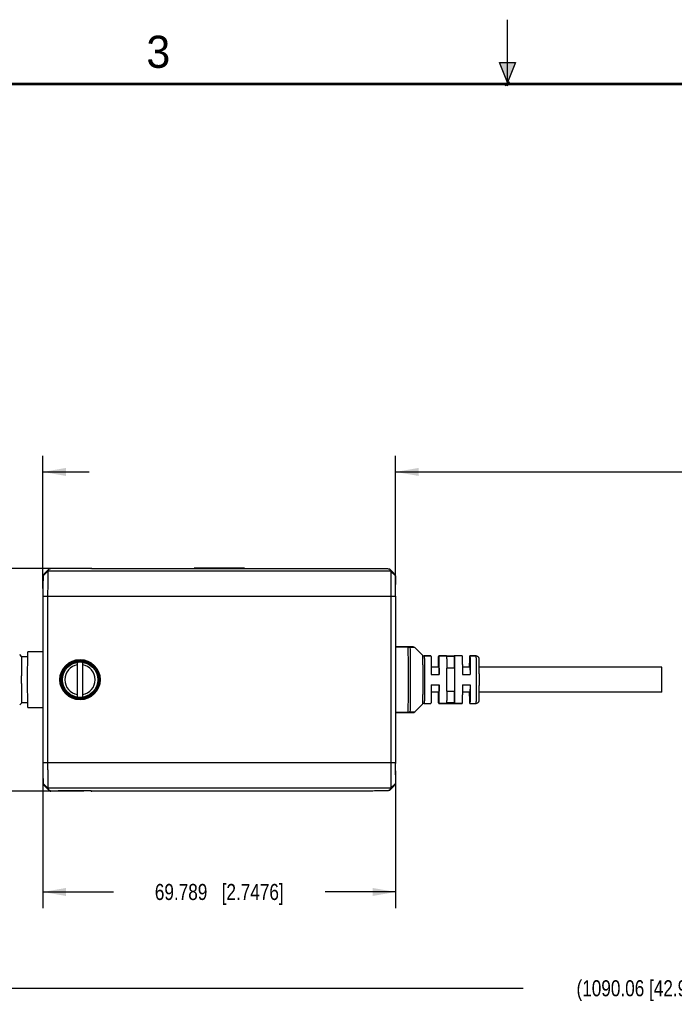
# Model space of a CAD drawing. Header units: inches. Extents: x 0 to 22, y 0 to 17.
# Tile 16 of 46: x 7.2 to 12.3, y 9.3 to 17. Entities that reach past the tile are written whole.
import ezdxf

# ---------------------------------------------------------------- set-up
doc = ezdxf.new("R2010")
doc.units = ezdxf.units.IN
doc.header["$LTSCALE"] = 1.21
doc.header["$MEASUREMENT"] = 0
doc.layers.get('0').update_dxf_attribs({"linetype": 'CONTINUOUS'})
for name, color, linetype in [('02___PRT_ALL_AXES', 7, 'CONTINUOUS'), ('_EDIT_-_ARTWORK_', 7, 'CONTINUOUS'), ('DIMENSIONS', 7, 'CONTINUOUS')]:
    doc.layers.add(name, color=color, linetype=linetype)
doc.styles.get("Standard").update_dxf_attribs({"font": 'txt', "width": 0.8})
doc.styles.add('TEXTSTYLE_2', font='txt')
doc.dimstyles.new('DIMSTYLE_1', dxfattribs={"dimtxt": 0.125, "dimasz": 0.18, "dimexe": 0.125, "dimexo": 0.0625, "dimgap": 0.0625, "dimtad": 0, "dimtih": 1, "dimtoh": 1, "dimdec": 3, "dimdsep": 46, "dimtxsty": 'STANDARD', "dimblk": '_FILLED', "dimblk1": '_FILLED', "dimblk2": '_FILLED', "dimcen": 0.09, "dimazin": 2, "dimtp": 0.001, "dimtm": 0.001, "dimtfac": 1, "dimtdec": 3, "dimtofl": 0, "dimtmove": 0, "dimatfit": 3, "dimldrblk": '_FILLED', "dimfxl": 1, "dimtolj": 1, "dimarcsym": 0})
doc.dimstyles.new('DIMSTYLE_2', dxfattribs={"dimtxt": 0.125, "dimasz": 0.18, "dimexe": 0.125, "dimexo": 0.0625, "dimgap": 0.0625, "dimtad": 0, "dimtih": 1, "dimtoh": 1, "dimdsep": 46, "dimtxsty": 'STANDARD', "dimblk": '_FILLED', "dimblk1": '_FILLED', "dimblk2": '_FILLED', "dimcen": 0.09, "dimazin": 2, "dimtfac": 1, "dimtofl": 0, "dimtmove": 0, "dimatfit": 3, "dimldrblk": '_FILLED', "dimfxl": 1, "dimtolj": 1, "dimarcsym": 0})

# ---------------------------------------------------------------- blocks, each defined once
blk = doc.blocks.new('_FILLED')
at = {"color": 0, "linetype": 'BYBLOCK'}
blk.add_solid([(0, 0), (-1, 0.174), (-1, -0.174)], dxfattribs=at)
blk = doc.blocks.new('*D0')
at = {"layer": 'DIMENSIONS', "color": 2, "linetype": 'CONTINUOUS'}
for p, q in [((10.1291, 12.57), (10.1291, 13.6024)), ((17.5852, 11.6871), (17.5852, 13.6024)), ((10.1291, 13.4774), (12.7071, 13.4774)), ((17.5852, 13.4774), (14.6321, 13.4774))]:
    blk.add_line(p, q, dxfattribs=at)
at = {"layer": 'DIMENSIONS', "color": 2, "linetype": 'CONTINUOUS', "xscale": 0.18, "yscale": 0.18, "zscale": 0.18, "rotation": 180}
blk.add_blockref('_FILLED', (10.1291, 13.4774), dxfattribs=at)
at = {"layer": 'DIMENSIONS', "color": 2, "linetype": 'CONTINUOUS', "xscale": 0.18, "yscale": 0.18, "zscale": 0.18}
blk.add_blockref('_FILLED', (17.5852, 13.4774), dxfattribs=at)
at = {"layer": 'DIMENSIONS', "color": 2, "linetype": 'CONTINUOUS', "insert": (13.6696, 13.5399), "char_height": 0.125, "width": 1.8, "attachment_point": 2, "line_spacing_factor": 0.9}
blk.add_mtext('(1000.00 [39.370])', dxfattribs=at)
blk = doc.blocks.new('*D1')
at = {"layer": 'DIMENSIONS', "color": 2, "linetype": 'CONTINUOUS'}
for p, q in [((7.6992, 12.7264), (4.9568, 12.7264)), ((5.0818, 12.7264), (5.0818, 11.9842)), ((5.0818, 10.9921), (5.0818, 11.7342)), ((7.6992, 10.9921), (4.9568, 10.9921))]:
    blk.add_line(p, q, dxfattribs=at)
at = {"layer": 'DIMENSIONS', "color": 2, "linetype": 'CONTINUOUS', "xscale": 0.18, "yscale": 0.18, "zscale": 0.18}
for p, rotation in [((5.0818, 12.7264), 90), ((5.0818, 10.9921), 270)]:
    blk.add_blockref('_FILLED', p, dxfattribs=dict(at, rotation=rotation))
at = {"layer": 'DIMENSIONS', "color": 2, "linetype": 'CONTINUOUS', "insert": (5.0818, 11.9217), "char_height": 0.125, "width": 1.325, "attachment_point": 2, "line_spacing_factor": 0.9}
blk.add_mtext('44.05{\\ftxt.shx;\\W1.000000;\\H0.125000; }[1.734]', dxfattribs=at)
blk = doc.blocks.new('*D2')
at = {"layer": 'DIMENSIONS', "color": 2, "linetype": 'CONTINUOUS'}
for p, q in [((7.3815, 11.1485), (7.3815, 10.0807)), ((10.1291, 11.1485), (10.1291, 10.0807)), ((7.3815, 10.2057), (7.9303, 10.2057)), ((10.1291, 10.2057), (9.5803, 10.2057))]:
    blk.add_line(p, q, dxfattribs=at)
at = {"layer": 'DIMENSIONS', "color": 2, "linetype": 'CONTINUOUS', "xscale": 0.18, "yscale": 0.18, "zscale": 0.18, "rotation": 180}
blk.add_blockref('_FILLED', (7.3815, 10.2057), dxfattribs=at)
at = {"layer": 'DIMENSIONS', "color": 2, "linetype": 'CONTINUOUS', "xscale": 0.18, "yscale": 0.18, "zscale": 0.18}
blk.add_blockref('_FILLED', (10.1291, 10.2057), dxfattribs=at)
at = {"layer": 'DIMENSIONS', "color": 2, "linetype": 'CONTINUOUS', "insert": (8.7553, 10.2682), "char_height": 0.125, "width": 1.525, "attachment_point": 2, "line_spacing_factor": 0.9}
blk.add_mtext('69.789{\\ftxt.shx;\\W1.000000;\\H0.125000; }[2.7476]', dxfattribs=at)
blk = doc.blocks.new('*D3')
at = {"layer": 'DIMENSIONS', "color": 2, "linetype": 'CONTINUOUS'}
for p, q in [((6.584, 11.9217), (6.584, 13.6024)), ((7.3815, 12.57), (7.3815, 13.6024)), ((6.584, 13.4774), (6.2073, 13.4774)), ((7.3815, 13.4774), (7.7415, 13.4774))]:
    blk.add_line(p, q, dxfattribs=at)
at = {"layer": 'DIMENSIONS', "color": 2, "linetype": 'CONTINUOUS', "xscale": 0.18, "yscale": 0.18, "zscale": 0.18}
blk.add_blockref('_FILLED', (6.584, 13.4774), dxfattribs=at)
at = {"layer": 'DIMENSIONS', "color": 2, "linetype": 'CONTINUOUS', "xscale": 0.18, "yscale": 0.18, "zscale": 0.18, "rotation": 180}
blk.add_blockref('_FILLED', (7.3815, 13.4774), dxfattribs=at)
at = {"layer": 'DIMENSIONS', "color": 2, "linetype": 'CONTINUOUS', "insert": (6.1448, 13.5399), "char_height": 0.125, "width": 1.225, "attachment_point": 3, "line_spacing_factor": 0.9}
blk.add_mtext('20.26{\\ftxt.shx;\\W1.000000;\\H0.125000; }[.798]', dxfattribs=at)
blk = doc.blocks.new('*D4')
at = {"layer": 'DIMENSIONS', "color": 2, "linetype": 'CONTINUOUS'}
for p, q in [((6.584, 11.7967), (6.584, 9.3307)), ((17.5852, 11.5621), (17.5852, 9.3307)), ((6.584, 9.4557), (11.1221, 9.4557)), ((17.5852, 9.4557), (13.0471, 9.4557))]:
    blk.add_line(p, q, dxfattribs=at)
at = {"layer": 'DIMENSIONS', "color": 2, "linetype": 'CONTINUOUS', "xscale": 0.18, "yscale": 0.18, "zscale": 0.18, "rotation": 180}
blk.add_blockref('_FILLED', (6.584, 9.4557), dxfattribs=at)
at = {"layer": 'DIMENSIONS', "color": 2, "linetype": 'CONTINUOUS', "xscale": 0.18, "yscale": 0.18, "zscale": 0.18}
blk.add_blockref('_FILLED', (17.5852, 9.4557), dxfattribs=at)
at = {"layer": 'DIMENSIONS', "color": 2, "linetype": 'CONTINUOUS', "insert": (12.0846, 9.5182), "char_height": 0.125, "width": 1.8, "attachment_point": 2, "line_spacing_factor": 0.9}
blk.add_mtext('(1090.06 [42.916])', dxfattribs=at)

msp = doc.modelspace()

# ---------------------------------------------------------------- hatches: boundary and pattern name
at = {"linetype": 'CONTINUOUS'}
msp.add_hatch(color=2, dxfattribs=at).paths.add_polyline_path([(11, 16.51), (10.9375, 16.6663), (11.0625, 16.6663)])

# ---------------------------------------------------------------- linework, layer by layer
at = {"color": 2, "linetype": 'CONTINUOUS'}
for p, q in [((11, 16.485), (11, 17)), ((11, 16.51), (10.9375, 16.6663)), ((10.9375, 16.6663), (11.0625, 16.6663)), ((11.0625, 16.6663), (11, 16.51)), ((11.015, 16.515), (10.985, 16.485)), ((10.985, 16.485), (11, 16.515)), ((11, 16.485), (11.015, 16.515))]:
    msp.add_line(p, q, dxfattribs=at)
at = {"color": 7, "linetype": 'CONTINUOUS'}
for p, q in [((7.4205, 12.7043), (7.3836, 12.6674)), ((7.3926, 12.6854), (7.3836, 12.6674)), ((7.4295, 12.7223), (7.3926, 12.6854)), ((7.4295, 12.7222), (7.3926, 12.6854)), ((7.3926, 12.6854), (7.3926, 12.6854)), ((7.4295, 12.7223), (7.4205, 12.7043)), ((10.0902, 12.7043), (7.4205, 12.7043)), ((7.4296, 12.7223), (7.4295, 12.7223)), ((7.7535, 12.7258), (7.5007, 12.7258)), ((7.7574, 12.7259), (7.7577, 12.7262)), ((7.7617, 12.7264), (9.9213, 12.7264)), ((10.0811, 12.7223), (10.0812, 12.7222)), ((10.0914, 12.7121), (10.0812, 12.7223)), ((10.0812, 12.7222), (10.0902, 12.7043)), ((10.1181, 12.6853), (10.0812, 12.7222)), ((10.1271, 12.6674), (10.0902, 12.7043)), ((10.0947, 12.7088), (10.0914, 12.7121)), ((10.1181, 12.6854), (10.0947, 12.7088)), ((10.1181, 12.6854), (10.1181, 12.6853)), ((10.1181, 12.6853), (10.1271, 12.6674)), ((7.3819, 12.6058), (7.3819, 12.5997)), ((10.1288, 12.6058), (10.1288, 12.5996)), ((7.3815, 12.511), (7.3815, 12.5075)), ((7.3815, 12.5075), (7.3815, 11.211)), ((10.1291, 12.5075), (7.3815, 12.5075)), ((7.4185, 12.5075), (7.4185, 11.211)), ((10.0922, 12.5075), (10.0922, 11.211)), ((10.1291, 12.511), (10.1291, 12.5075)), ((10.1291, 12.5075), (10.1291, 11.211)), ((7.2183, 12.0384), (7.2006, 12.0561)), ((7.3815, 12.0758), (7.2643, 12.0758)), ((10.2645, 12.1151), (10.1291, 12.1151)), ((10.2271, 12.1123), (10.1291, 12.1123)), ((10.2271, 12.1123), (10.2269, 12.1151)), ((10.2782, 12.1094), (10.241, 12.1074)), ((10.2784, 12.1094), (10.2782, 12.1094)), ((10.4042, 12.0443), (10.3516, 12.0443)), ((10.5255, 12.0443), (10.4648, 12.0443)), ((10.6469, 12.0443), (10.5862, 12.0443)), ((10.7568, 12.0443), (10.7076, 12.0443)), ((7.2635, 12.0384), (7.2183, 12.0384)), ((7.6512, 11.7228), (7.6512, 11.9956)), ((7.6902, 11.9956), (7.6902, 11.7228)), ((10.5867, 12.04), (10.5261, 12.04)), ((10.5867, 11.9494), (10.5867, 12.04)), ((10.4065, 11.8986), (10.4672, 11.8986)), ((10.5867, 11.9494), (10.5276, 11.9494)), ((10.6493, 11.8986), (10.71, 11.8986)), ((10.4065, 11.8199), (10.4672, 11.8199)), ((10.6493, 11.8199), (10.71, 11.8199)), ((10.5276, 11.769), (10.5867, 11.769)), ((10.5867, 11.6784), (10.5867, 11.769)), ((7.2183, 11.6801), (7.2006, 11.6624)), ((7.2635, 11.6801), (7.2183, 11.6801)), ((10.5255, 11.6742), (10.4648, 11.6742)), ((10.5867, 11.6784), (10.5261, 11.6784)), ((10.6469, 11.6742), (10.5862, 11.6742)), ((7.2643, 11.6427), (7.3815, 11.6427)), ((10.1291, 11.6061), (10.2271, 11.6061)), ((10.1291, 11.6033), (10.2645, 11.6033)), ((10.2271, 11.6061), (10.2269, 11.6033)), ((10.241, 11.6111), (10.2784, 11.6091)), ((10.1291, 11.211), (7.3815, 11.211)), ((7.3815, 11.211), (7.3815, 11.2075)), ((10.1291, 11.211), (10.1291, 11.2075)), ((7.3819, 11.1188), (7.3819, 11.1127)), ((7.3836, 11.0511), (7.3926, 11.0331)), ((7.4205, 11.0142), (7.3836, 11.0511)), ((10.1271, 11.0511), (10.0902, 11.0142)), ((10.1271, 11.0511), (10.1181, 11.0332)), ((10.1288, 11.1188), (10.1288, 11.1127)), ((7.3926, 11.0331), (7.3926, 11.033)), ((7.4295, 10.9962), (7.3926, 11.0331)), ((7.3926, 11.033), (7.4295, 10.9962)), ((7.4205, 11.0142), (7.4295, 10.9962)), ((10.0902, 11.0142), (7.4205, 11.0142)), ((7.4295, 10.9962), (7.4295, 10.9962)), ((7.4419, 10.9945), (7.4422, 10.9945)), ((7.7535, 10.9927), (7.5007, 10.9927)), ((7.7574, 10.9926), (7.7577, 10.9923)), ((9.9213, 10.9921), (7.7617, 10.9921)), ((10.0812, 10.9963), (10.0811, 10.9962)), ((10.1181, 11.0332), (10.0812, 10.9963)), ((10.0902, 11.0142), (10.0812, 10.9963)), ((10.0812, 10.9962), (10.0947, 11.0097)), ((10.0947, 11.0097), (10.1181, 11.0331)), ((10.1181, 11.0332), (10.1181, 11.0331))]:
    msp.add_line(p, q, dxfattribs=at)
at = {"color": 7, "linetype": 'CONTINUOUS', "const_width": 0.02}
msp.add_lwpolyline([(21.5, 16.5), (0.5, 16.5)], dxfattribs=at)
at = {"color": 7, "linetype": 'CONTINUOUS'}
for radius in [0.1572, 0.1513, 0.1497, 0.1458, 0.1378]:
    msp.add_circle((7.6707, 11.8592), radius, dxfattribs=at)
for centre, radius, start, end in [((17.809, 12.5176), 10.4274, 179.54898, 180.03638), ((-0.3036, 12.5176), 10.4328, 359.96373, 0.45058), ((10.2645, 12.0955), 0.0197, 44.99513, 90), ((10.3516, 12.0639), 0.0196, 225.01231, 270.0009), ((7.6707, 11.8592), 0.1181, 99.50692, 260.49308), ((7.6707, 11.8592), 0.1181, 279.50692, 80.49308), ((-2.7064, 11.8592), 13.2344, 359.60836, 0.39164), ((10.3516, 11.6546), 0.0196, 89.99476, 134.97872), ((10.2645, 11.623), 0.0197, 270, 315.00487), ((19.5801, 11.2073), 12.1986, 179.99899, 180.41555), ((-2.0718, 11.2073), 12.201, 359.58422, 0.00092), ((7.4645, 11.3384), 0.3447, 266.29887, 266.539)]:
    msp.add_arc(centre, radius, start, end, dxfattribs=at)
for centre, ratio, start_param, end_param in [((7.7535, 12.7259), 0.026186, -1.570796, -0.02618), ((7.7616, 12.7262), 0.036526, 1.552505, 3.105034), ((7.7535, 10.9926), 0.026186, 0.02618, 1.570796), ((7.7616, 10.9923), 0.036526, 3.178151, 4.73068)]:
    msp.add_ellipse(centre, major_axis=(0.00394, 0), ratio=ratio, start_param=start_param, end_param=end_param, dxfattribs=at)
for points, knots in [([(7.3836, 12.6674), (7.3835, 12.6672), (7.3834, 12.6667), (7.3833, 12.6657), (7.3832, 12.6641), (7.383, 12.6621), (7.3829, 12.6597), (7.3828, 12.6555), (7.3826, 12.6492), (7.3824, 12.6405), (7.3822, 12.6302), (7.382, 12.6185), (7.382, 12.6102), (7.3819, 12.6058)], [0, 0, 0, 0, 0.008659, 0.025522, 0.050425, 0.083129, 0.123381, 0.170922, 0.286839, 0.428884, 0.595366, 0.785728, 1, 1, 1, 1]), ([(7.4205, 12.7043), (7.4204, 12.7041), (7.4203, 12.7037), (7.4202, 12.7029), (7.4202, 12.7017), (7.42, 12.6993), (7.4198, 12.6953), (7.4196, 12.6892), (7.4195, 12.6813), (7.4193, 12.6717), (7.4191, 12.6604), (7.4189, 12.6421), (7.4187, 12.6162), (7.4186, 12.5821), (7.4185, 12.5454), (7.4184, 12.5203), (7.4185, 12.5075)], [0, 0, 0, 0, 0.002286, 0.006412, 0.012474, 0.020541, 0.042932, 0.073959, 0.113917, 0.162836, 0.220575, 0.286626, 0.440554, 0.616481, 0.805482, 1, 1, 1, 1]), ([(7.5007, 12.7258), (7.4957, 12.7257), (7.4863, 12.7256), (7.4731, 12.7253), (7.4615, 12.7249), (7.4515, 12.7245), (7.4442, 12.7242), (7.4392, 12.7238), (7.4362, 12.7236), (7.4337, 12.7233), (7.4317, 12.723), (7.4304, 12.7227), (7.4297, 12.7225), (7.4295, 12.7223)], [0, 0, 0, 0, 0.209421, 0.394372, 0.556751, 0.697073, 0.814573, 0.864208, 0.907084, 0.942618, 0.970244, 0.989453, 1, 1, 1, 1]), ([(9.9213, 12.7264), (9.9409, 12.7264), (9.9758, 12.7262), (10.0168, 12.7257), (10.0432, 12.7251), (10.0579, 12.7246), (10.0691, 12.724), (10.0754, 12.7235), (10.0779, 12.7231)], [0, 0, 0, 0, 0.374817, 0.669903, 0.7851, 0.879395, 0.951829, 1, 1, 1, 1]), ([(10.0779, 12.7231), (10.0786, 12.723), (10.0796, 12.7229), (10.0807, 12.7226), (10.0811, 12.7224), (10.0812, 12.7223)], [0, 0, 0, 0, 0.668192, 0.875455, 1, 1, 1, 1]), ([(10.0902, 12.7043), (10.0903, 12.7041), (10.0903, 12.7037), (10.0904, 12.7029), (10.0905, 12.7017), (10.0907, 12.6993), (10.0908, 12.6953), (10.091, 12.6892), (10.0912, 12.6813), (10.0914, 12.6717), (10.0915, 12.6604), (10.0917, 12.6421), (10.0919, 12.6162), (10.0921, 12.5821), (10.0922, 12.5454), (10.0923, 12.5203), (10.0922, 12.5075)], [0, 0, 0, 0, 0.002283, 0.00641, 0.012471, 0.020539, 0.04293, 0.073958, 0.113916, 0.162835, 0.220574, 0.286625, 0.440554, 0.616481, 0.805482, 1, 1, 1, 1]), ([(10.1271, 12.6674), (10.1272, 12.6672), (10.1273, 12.6667), (10.1274, 12.6657), (10.1275, 12.6641), (10.1277, 12.6612), (10.1279, 12.6563), (10.1281, 12.6492), (10.1283, 12.6405), (10.1285, 12.6302), (10.1286, 12.6185), (10.1287, 12.6102), (10.1288, 12.6058)], [0, 0, 0, 0, 0.008698, 0.025596, 0.050529, 0.083258, 0.171091, 0.287035, 0.429076, 0.595521, 0.785822, 1, 1, 1, 1]), ([(7.2643, 11.6427), (7.2639, 11.6547), (7.2634, 11.6838), (7.2629, 11.7334), (7.2625, 11.7936), (7.2624, 11.8592), (7.2625, 11.9249), (7.2629, 11.9851), (7.2634, 12.0347), (7.2639, 12.0638), (7.2643, 12.0758)], [0, 0, 0, 0, 0.083198, 0.201171, 0.344081, 0.500001, 0.655921, 0.79883, 0.916802, 1, 1, 1, 1]), ([(10.241, 12.1074), (10.2401, 12.1086), (10.2383, 12.1107), (10.2349, 12.1132), (10.231, 12.1148), (10.2283, 12.1151), (10.2269, 12.1151)], [0, 0, 0, 0, 0.258372, 0.510042, 0.756339, 1, 1, 1, 1]), ([(10.2271, 11.6061), (10.2274, 11.6218), (10.228, 11.6577), (10.2288, 11.7421), (10.2291, 11.8592), (10.2288, 11.9764), (10.228, 12.0608), (10.2274, 12.0966), (10.2271, 12.1123)], [0, 0, 0, 0, 0.09298, 0.212775, 0.5, 0.787225, 0.90702, 1, 1, 1, 1]), ([(10.241, 12.1074), (10.2391, 12.109), (10.2346, 12.1115), (10.2296, 12.1123), (10.2271, 12.1123)], [0, 0, 0, 0, 0.490071, 1, 1, 1, 1]), ([(10.241, 12.1074), (10.2413, 12.092), (10.2418, 12.0568), (10.2426, 11.9741), (10.2429, 11.8592), (10.2426, 11.7444), (10.2418, 11.6617), (10.2413, 11.6265), (10.241, 11.6111)], [0, 0, 0, 0, 0.09298, 0.212775, 0.5, 0.787225, 0.90702, 1, 1, 1, 1]), ([(10.3377, 12.05), (10.3378, 12.05), (10.3378, 12.0499), (10.3379, 12.0496), (10.3379, 12.0493), (10.338, 12.0486), (10.3381, 12.0475), (10.3382, 12.0458), (10.3383, 12.0437), (10.3385, 12.0411), (10.3386, 12.0381), (10.3387, 12.0332), (10.3389, 12.0262), (10.3391, 12.0165), (10.3393, 12.0054), (10.3395, 11.9928), (10.3397, 11.9791), (10.3398, 11.9641), (10.3399, 11.9482), (10.3401, 11.9254), (10.3402, 11.8957), (10.3402, 11.8592), (10.3402, 11.8228), (10.3401, 11.793), (10.3399, 11.7703), (10.3398, 11.7543), (10.3397, 11.7394), (10.3395, 11.7256), (10.3393, 11.7131), (10.3391, 11.702), (10.3389, 11.6923), (10.3387, 11.6852), (10.3386, 11.6804), (10.3385, 11.6774), (10.3383, 11.6748), (10.3382, 11.6727), (10.3381, 11.671), (10.338, 11.6699), (10.3379, 11.6692), (10.3379, 11.6688), (10.3378, 11.6686), (10.3378, 11.6685), (10.3377, 11.6685)], [0, 0, 0, 0, 0.000347, 0.000971, 0.001884, 0.003089, 0.006374, 0.010825, 0.016432, 0.023182, 0.031061, 0.040051, 0.061271, 0.086645, 0.115932, 0.148854, 0.185103, 0.224332, 0.266171, 0.310224, 0.403288, 0.500006, 0.596723, 0.689786, 0.733839, 0.775678, 0.814906, 0.851153, 0.884075, 0.913361, 0.938734, 0.959954, 0.968942, 0.976821, 0.983571, 0.989177, 0.993628, 0.996912, 0.998116, 0.999029, 0.999654, 1, 1, 1, 1]), ([(10.3516, 12.0443), (10.3516, 12.0443), (10.3517, 12.0442), (10.3517, 12.044), (10.3518, 12.0437), (10.3519, 12.0432), (10.352, 12.0421), (10.3521, 12.0406), (10.3522, 12.0386), (10.3523, 12.0362), (10.3524, 12.0333), (10.3526, 12.0301), (10.3527, 12.0264), (10.3528, 12.0207), (10.353, 12.0126), (10.3532, 12.0018), (10.3533, 11.9897), (10.3535, 11.9763), (10.3536, 11.9617), (10.3538, 11.9462), (10.3539, 11.924), (10.354, 11.8949), (10.3541, 11.8592), (10.354, 11.8236), (10.3539, 11.7945), (10.3538, 11.7723), (10.3536, 11.7568), (10.3535, 11.7422), (10.3533, 11.7288), (10.3532, 11.7167), (10.353, 11.7059), (10.3528, 11.6978), (10.3527, 11.6921), (10.3526, 11.6884), (10.3524, 11.6852), (10.3523, 11.6823), (10.3522, 11.6799), (10.3521, 11.6779), (10.352, 11.6764), (10.3519, 11.6753), (10.3518, 11.6747), (10.3517, 11.6745), (10.3517, 11.6743), (10.3516, 11.6742), (10.3516, 11.6742)], [0, 0, 0, 0, 0.00022, 0.0007, 0.001469, 0.002533, 0.005552, 0.009758, 0.015143, 0.021692, 0.029393, 0.038227, 0.048172, 0.059205, 0.084427, 0.113648, 0.146589, 0.182933, 0.22233, 0.2644, 0.308739, 0.402496, 0.5, 0.597504, 0.691261, 0.7356, 0.77767, 0.817067, 0.853411, 0.886352, 0.915573, 0.940795, 0.951828, 0.961773, 0.970607, 0.978308, 0.984857, 0.990242, 0.994448, 0.997467, 0.998531, 0.9993, 0.99978, 1, 1, 1, 1]), ([(10.4042, 12.0443), (10.4042, 12.0443), (10.4042, 12.0442), (10.4043, 12.044), (10.4044, 12.0435), (10.4045, 12.0427), (10.4046, 12.0415), (10.4047, 12.04), (10.4048, 12.0382), (10.4049, 12.0361), (10.405, 12.0326), (10.4052, 12.0275), (10.4054, 12.0205), (10.4055, 12.0123), (10.4057, 12.003), (10.4058, 11.9927), (10.406, 11.9814), (10.4061, 11.9692), (10.4063, 11.9515), (10.4064, 11.9279), (10.4065, 11.9086), (10.4065, 11.8986)], [0, 0, 0, 0, 0.000453, 0.001379, 0.00487, 0.010603, 0.018587, 0.028813, 0.041263, 0.055917, 0.072751, 0.112829, 0.161216, 0.217561, 0.281466, 0.352467, 0.430059, 0.513683, 0.602739, 0.794546, 1, 1, 1, 1]), ([(10.4628, 11.9579), (10.4629, 11.9642), (10.463, 11.9762), (10.4632, 11.9931), (10.4634, 12.006), (10.4635, 12.0151), (10.4637, 12.021), (10.4638, 12.0263), (10.4639, 12.031), (10.4641, 12.0349), (10.4642, 12.0382), (10.4644, 12.0405), (10.4645, 12.0419), (10.4645, 12.0428), (10.4646, 12.0434), (10.4647, 12.0439), (10.4647, 12.0441), (10.4648, 12.0443), (10.4648, 12.0443)], [0, 0, 0, 0, 0.218602, 0.415626, 0.587951, 0.663982, 0.732848, 0.794277, 0.848021, 0.893877, 0.931655, 0.961218, 0.972884, 0.982455, 0.989929, 0.99531, 0.998618, 1, 1, 1, 1]), ([(10.4648, 12.0443), (10.4649, 12.0443), (10.4649, 12.0442), (10.465, 12.044), (10.4651, 12.0435), (10.4652, 12.0427), (10.4653, 12.0415), (10.4654, 12.04), (10.4655, 12.0382), (10.4656, 12.0361), (10.4657, 12.0326), (10.4659, 12.0275), (10.466, 12.0205), (10.4662, 12.0123), (10.4664, 12.003), (10.4665, 11.9927), (10.4667, 11.9814), (10.4668, 11.9692), (10.467, 11.9515), (10.4671, 11.9279), (10.4672, 11.9086), (10.4672, 11.8986)], [0, 0, 0, 0, 0.000453, 0.001379, 0.00487, 0.010603, 0.018587, 0.028813, 0.041263, 0.055917, 0.072751, 0.112829, 0.161216, 0.217561, 0.281466, 0.352467, 0.430059, 0.513683, 0.602739, 0.794546, 1, 1, 1, 1]), ([(10.6469, 12.0443), (10.6469, 12.0443), (10.647, 12.0442), (10.6471, 12.044), (10.6471, 12.0435), (10.6472, 12.0427), (10.6473, 12.0415), (10.6474, 12.04), (10.6475, 12.0382), (10.6476, 12.0361), (10.6478, 12.0326), (10.6479, 12.0275), (10.6481, 12.0205), (10.6483, 12.0123), (10.6484, 12.003), (10.6486, 11.9927), (10.6487, 11.9814), (10.6489, 11.9692), (10.649, 11.9515), (10.6492, 11.9279), (10.6493, 11.9086), (10.6493, 11.8986)], [0, 0, 0, 0, 0.000453, 0.001379, 0.00487, 0.010603, 0.018587, 0.028813, 0.041263, 0.055917, 0.072751, 0.112829, 0.161216, 0.217561, 0.281466, 0.352467, 0.430059, 0.513683, 0.602739, 0.794546, 1, 1, 1, 1]), ([(10.7056, 11.9579), (10.7056, 11.9642), (10.7057, 11.9762), (10.7059, 11.9931), (10.7061, 12.006), (10.7063, 12.0151), (10.7064, 12.021), (10.7066, 12.0263), (10.7067, 12.031), (10.7068, 12.0349), (10.707, 12.0382), (10.7071, 12.0405), (10.7072, 12.0419), (10.7073, 12.0428), (10.7074, 12.0434), (10.7074, 12.0439), (10.7075, 12.0441), (10.7076, 12.0443), (10.7076, 12.0443)], [0, 0, 0, 0, 0.218602, 0.415626, 0.587951, 0.663982, 0.732848, 0.794277, 0.848021, 0.893877, 0.931655, 0.961218, 0.972884, 0.982455, 0.989929, 0.99531, 0.998618, 1, 1, 1, 1]), ([(10.7076, 12.0443), (10.7076, 12.0443), (10.7077, 12.0442), (10.7077, 12.044), (10.7078, 12.0435), (10.7079, 12.0427), (10.708, 12.0415), (10.7081, 12.04), (10.7082, 12.0382), (10.7083, 12.0361), (10.7085, 12.0326), (10.7086, 12.0275), (10.7088, 12.0205), (10.709, 12.0123), (10.7091, 12.003), (10.7093, 11.9927), (10.7094, 11.9814), (10.7096, 11.9692), (10.7097, 11.9515), (10.7099, 11.9279), (10.7099, 11.9086), (10.71, 11.8986)], [0, 0, 0, 0, 0.000453, 0.001379, 0.00487, 0.010603, 0.018587, 0.028813, 0.041263, 0.055917, 0.072751, 0.112829, 0.161216, 0.217561, 0.281466, 0.352467, 0.430059, 0.513683, 0.602739, 0.794546, 1, 1, 1, 1]), ([(10.7568, 12.0443), (10.7597, 12.0443), (10.7655, 12.043), (10.7723, 12.0377), (10.7755, 12.0317), (10.7764, 12.0274), (10.7767, 12.0248), (10.7769, 12.0219), (10.7772, 12.0176), (10.7774, 12.0113), (10.7776, 12.0035), (10.7778, 11.994), (10.7779, 11.9831), (10.7781, 11.9709), (10.7783, 11.9521), (10.7785, 11.9264), (10.7786, 11.8936), (10.7787, 11.8592), (10.7786, 11.8248), (10.7785, 11.792), (10.7783, 11.7663), (10.7781, 11.7476), (10.7779, 11.7353), (10.7778, 11.7244), (10.7776, 11.715), (10.7774, 11.7072), (10.7772, 11.7009), (10.7769, 11.6966), (10.7767, 11.6937), (10.7764, 11.6911), (10.7755, 11.6867), (10.7723, 11.6808), (10.7655, 11.6755), (10.7597, 11.6742), (10.7568, 11.6742)], [0, 0, 0, 0, 0.022107, 0.043972, 0.063281, 0.072796, 0.078019, 0.082981, 0.09504, 0.11099, 0.13105, 0.155126, 0.183005, 0.214403, 0.248986, 0.326159, 0.411121, 0.500069, 0.589014, 0.673958, 0.751111, 0.785683, 0.81707, 0.844939, 0.869004, 0.889054, 0.904993, 0.917044, 0.922004, 0.927234, 0.936744, 0.956051, 0.977898, 1, 1, 1, 1]), ([(10.7568, 11.6742), (10.7568, 11.6742), (10.7569, 11.6743), (10.7569, 11.6745), (10.757, 11.6747), (10.7571, 11.6753), (10.7572, 11.6764), (10.7573, 11.6779), (10.7574, 11.6799), (10.7575, 11.6823), (10.7576, 11.6852), (10.7578, 11.6884), (10.7579, 11.6921), (10.758, 11.6978), (10.7582, 11.7059), (10.7584, 11.7167), (10.7585, 11.7288), (10.7587, 11.7422), (10.7588, 11.7568), (10.759, 11.7723), (10.7591, 11.7945), (10.7592, 11.8236), (10.7593, 11.8592), (10.7592, 11.8949), (10.7591, 11.924), (10.759, 11.9462), (10.7588, 11.9617), (10.7587, 11.9763), (10.7585, 11.9897), (10.7584, 12.0018), (10.7582, 12.0126), (10.758, 12.0207), (10.7579, 12.0264), (10.7578, 12.0301), (10.7576, 12.0333), (10.7575, 12.0362), (10.7574, 12.0386), (10.7573, 12.0406), (10.7572, 12.0421), (10.7571, 12.0432), (10.757, 12.0437), (10.7569, 12.044), (10.7569, 12.0442), (10.7568, 12.0443), (10.7568, 12.0443)], [0, 0, 0, 0, 0.00022, 0.0007, 0.001469, 0.002533, 0.005552, 0.009758, 0.015143, 0.021692, 0.029393, 0.038227, 0.048172, 0.059205, 0.084427, 0.113648, 0.146589, 0.182933, 0.22233, 0.2644, 0.308739, 0.402496, 0.5, 0.597504, 0.691261, 0.7356, 0.77767, 0.817067, 0.853411, 0.886352, 0.915573, 0.940795, 0.951828, 0.961773, 0.970607, 0.978308, 0.984857, 0.990242, 0.994448, 0.997467, 0.998531, 0.9993, 0.99978, 1, 1, 1, 1]), ([(7.2183, 11.6801), (7.2183, 11.6801), (7.2182, 11.6802), (7.2182, 11.6804), (7.2181, 11.6806), (7.218, 11.6812), (7.2179, 11.6822), (7.2178, 11.6837), (7.2177, 11.6856), (7.2176, 11.688), (7.2175, 11.6907), (7.2174, 11.6939), (7.2173, 11.6974), (7.2171, 11.703), (7.217, 11.7108), (7.2168, 11.7212), (7.2166, 11.733), (7.2165, 11.746), (7.2163, 11.76), (7.2162, 11.7751), (7.2161, 11.7966), (7.216, 11.8247), (7.2159, 11.8592), (7.216, 11.8937), (7.2161, 11.9219), (7.2162, 11.9434), (7.2163, 11.9584), (7.2165, 11.9725), (7.2166, 11.9855), (7.2168, 11.9973), (7.217, 12.0077), (7.2171, 12.0155), (7.2173, 12.021), (7.2174, 12.0246), (7.2175, 12.0278), (7.2176, 12.0305), (7.2177, 12.0329), (7.2178, 12.0348), (7.2179, 12.0363), (7.218, 12.0373), (7.2181, 12.0379), (7.2182, 12.0381), (7.2182, 12.0383), (7.2183, 12.0384), (7.2183, 12.0384)], [0, 0, 0, 0, 0.00022, 0.0007, 0.001469, 0.002534, 0.005553, 0.009758, 0.015143, 0.021693, 0.029393, 0.038227, 0.048173, 0.059205, 0.084427, 0.113648, 0.14659, 0.182933, 0.22233, 0.2644, 0.308739, 0.402496, 0.5, 0.597504, 0.691261, 0.7356, 0.77767, 0.817067, 0.85341, 0.886352, 0.915573, 0.940795, 0.951827, 0.961773, 0.970607, 0.978307, 0.984857, 0.990242, 0.994447, 0.997466, 0.998531, 0.9993, 0.99978, 1, 1, 1, 1]), ([(10.5261, 12.04), (10.5262, 12.0383), (10.5263, 12.0342), (10.5267, 12.0235), (10.527, 12.0058), (10.5274, 11.9797), (10.5276, 11.9603), (10.5277, 11.9497)], [0, 0, 0, 0, 0.057194, 0.13608, 0.355127, 0.647435, 1, 1, 1, 1]), ([(10.5867, 12.04), (10.5869, 12.037), (10.5872, 12.0292), (10.5876, 12.0151), (10.5879, 11.9967), (10.5881, 11.9742), (10.5884, 11.9485), (10.5886, 11.9098), (10.5887, 11.8592), (10.5886, 11.8087), (10.5884, 11.77), (10.5881, 11.7443), (10.5879, 11.7218), (10.5876, 11.7033), (10.5872, 11.6893), (10.5869, 11.6815), (10.5867, 11.6784)], [0, 0, 0, 0, 0.025562, 0.064718, 0.116352, 0.178985, 0.250821, 0.329802, 0.5, 0.670198, 0.749179, 0.821015, 0.883648, 0.935282, 0.974438, 1, 1, 1, 1]), ([(10.4648, 11.9577), (10.4649, 11.9577), (10.4649, 11.9575), (10.465, 11.9574), (10.465, 11.957), (10.465, 11.9566), (10.4651, 11.956), (10.4651, 11.955), (10.4652, 11.9534), (10.4653, 11.9511), (10.4654, 11.9484), (10.4655, 11.9451), (10.4656, 11.9414), (10.4656, 11.9373), (10.4657, 11.9311), (10.4658, 11.9223), (10.466, 11.9109), (10.466, 11.9028), (10.466, 11.8986)], [0, 0, 0, 0, 0.001349, 0.004721, 0.010234, 0.017902, 0.027726, 0.039695, 0.070002, 0.108675, 0.155517, 0.210276, 0.272676, 0.342382, 0.419038, 0.591524, 0.786558, 1, 1, 1, 1]), ([(10.5867, 11.9494), (10.5869, 11.9444), (10.5871, 11.9323), (10.5873, 11.9117), (10.5875, 11.8866), (10.5875, 11.8592), (10.5875, 11.8319), (10.5873, 11.8068), (10.5871, 11.7861), (10.5869, 11.774), (10.5867, 11.769)], [0, 0, 0, 0, 0.083231, 0.201208, 0.344103, 0.5, 0.655897, 0.798792, 0.916769, 1, 1, 1, 1]), ([(10.7076, 11.9577), (10.7076, 11.9577), (10.7077, 11.9575), (10.7077, 11.9574), (10.7078, 11.957), (10.7078, 11.9566), (10.7078, 11.956), (10.7079, 11.955), (10.708, 11.9534), (10.7081, 11.9511), (10.7082, 11.9484), (10.7082, 11.9451), (10.7083, 11.9414), (10.7084, 11.9373), (10.7085, 11.9311), (10.7086, 11.9223), (10.7087, 11.9109), (10.7088, 11.9028), (10.7088, 11.8986)], [0, 0, 0, 0, 0.001349, 0.004721, 0.010234, 0.017902, 0.027726, 0.039695, 0.070002, 0.108675, 0.155517, 0.210276, 0.272676, 0.342382, 0.419038, 0.591524, 0.786558, 1, 1, 1, 1]), ([(10.4065, 11.8199), (10.4065, 11.8099), (10.4064, 11.7906), (10.4063, 11.767), (10.4061, 11.7493), (10.406, 11.7371), (10.4058, 11.7258), (10.4057, 11.7155), (10.4055, 11.7062), (10.4054, 11.698), (10.4052, 11.691), (10.405, 11.6859), (10.4049, 11.6824), (10.4048, 11.6803), (10.4047, 11.6784), (10.4046, 11.677), (10.4045, 11.6758), (10.4044, 11.675), (10.4043, 11.6745), (10.4042, 11.6743), (10.4042, 11.6742), (10.4042, 11.6742)], [0, 0, 0, 0, 0.205454, 0.397261, 0.486317, 0.569941, 0.647533, 0.718534, 0.782439, 0.838784, 0.887171, 0.927249, 0.944083, 0.958737, 0.971187, 0.981413, 0.989397, 0.99513, 0.998621, 0.999547, 1, 1, 1, 1]), ([(10.466, 11.8199), (10.466, 11.8157), (10.466, 11.8076), (10.4658, 11.7962), (10.4657, 11.7874), (10.4656, 11.7811), (10.4656, 11.777), (10.4655, 11.7734), (10.4654, 11.7701), (10.4653, 11.7674), (10.4652, 11.7651), (10.4651, 11.7635), (10.4651, 11.7625), (10.465, 11.7619), (10.465, 11.7614), (10.465, 11.7611), (10.4649, 11.7609), (10.4649, 11.7608), (10.4648, 11.7608)], [0, 0, 0, 0, 0.213442, 0.408476, 0.580962, 0.657618, 0.727324, 0.789724, 0.844483, 0.891325, 0.929998, 0.960305, 0.972274, 0.982098, 0.989766, 0.995279, 0.998651, 1, 1, 1, 1]), ([(10.4672, 11.8199), (10.4672, 11.8099), (10.4671, 11.7906), (10.467, 11.767), (10.4668, 11.7493), (10.4667, 11.7371), (10.4665, 11.7258), (10.4664, 11.7155), (10.4662, 11.7062), (10.466, 11.698), (10.4659, 11.691), (10.4657, 11.6859), (10.4656, 11.6824), (10.4655, 11.6803), (10.4654, 11.6784), (10.4653, 11.677), (10.4652, 11.6758), (10.4651, 11.675), (10.465, 11.6745), (10.4649, 11.6743), (10.4649, 11.6742), (10.4648, 11.6742)], [0, 0, 0, 0, 0.205454, 0.397261, 0.486317, 0.569941, 0.647533, 0.718534, 0.782439, 0.838784, 0.887171, 0.927249, 0.944083, 0.958737, 0.971187, 0.981413, 0.989397, 0.99513, 0.998621, 0.999547, 1, 1, 1, 1]), ([(10.6493, 11.8199), (10.6493, 11.8099), (10.6492, 11.7906), (10.649, 11.767), (10.6489, 11.7493), (10.6487, 11.7371), (10.6486, 11.7258), (10.6484, 11.7155), (10.6483, 11.7062), (10.6481, 11.698), (10.6479, 11.691), (10.6478, 11.6859), (10.6476, 11.6824), (10.6475, 11.6803), (10.6474, 11.6784), (10.6473, 11.677), (10.6472, 11.6758), (10.6471, 11.675), (10.6471, 11.6745), (10.647, 11.6743), (10.6469, 11.6742), (10.6469, 11.6742)], [0, 0, 0, 0, 0.205454, 0.397261, 0.486317, 0.569941, 0.647533, 0.718534, 0.782439, 0.838784, 0.887171, 0.927249, 0.944083, 0.958737, 0.971187, 0.981413, 0.989397, 0.99513, 0.998621, 0.999547, 1, 1, 1, 1]), ([(10.7088, 11.8199), (10.7088, 11.8157), (10.7087, 11.8076), (10.7086, 11.7962), (10.7085, 11.7874), (10.7084, 11.7811), (10.7083, 11.777), (10.7082, 11.7734), (10.7082, 11.7701), (10.7081, 11.7674), (10.708, 11.7651), (10.7079, 11.7635), (10.7078, 11.7625), (10.7078, 11.7619), (10.7078, 11.7614), (10.7077, 11.7611), (10.7077, 11.7609), (10.7076, 11.7608), (10.7076, 11.7608)], [0, 0, 0, 0, 0.213442, 0.408476, 0.580962, 0.657618, 0.727324, 0.789724, 0.844483, 0.891325, 0.929998, 0.960305, 0.972274, 0.982098, 0.989766, 0.995279, 0.998651, 1, 1, 1, 1]), ([(10.71, 11.8199), (10.7099, 11.8099), (10.7099, 11.7906), (10.7097, 11.767), (10.7096, 11.7493), (10.7094, 11.7371), (10.7093, 11.7258), (10.7091, 11.7155), (10.709, 11.7062), (10.7088, 11.698), (10.7086, 11.691), (10.7085, 11.6859), (10.7083, 11.6824), (10.7082, 11.6803), (10.7081, 11.6784), (10.708, 11.677), (10.7079, 11.6758), (10.7078, 11.675), (10.7077, 11.6745), (10.7077, 11.6743), (10.7076, 11.6742), (10.7076, 11.6742)], [0, 0, 0, 0, 0.205454, 0.397261, 0.486317, 0.569941, 0.647533, 0.718534, 0.782439, 0.838784, 0.887171, 0.927249, 0.944083, 0.958737, 0.971187, 0.981413, 0.989397, 0.99513, 0.998621, 0.999547, 1, 1, 1, 1]), ([(10.4648, 11.6742), (10.4648, 11.6742), (10.4647, 11.6744), (10.4647, 11.6746), (10.4646, 11.6751), (10.4645, 11.6757), (10.4645, 11.6766), (10.4644, 11.678), (10.4642, 11.6803), (10.4641, 11.6835), (10.4639, 11.6875), (10.4638, 11.6921), (10.4637, 11.6974), (10.4635, 11.7034), (10.4634, 11.7125), (10.4632, 11.7254), (10.463, 11.7423), (10.4629, 11.7543), (10.4628, 11.7606)], [0, 0, 0, 0, 0.001382, 0.00469, 0.010071, 0.017545, 0.027116, 0.038782, 0.068345, 0.106123, 0.151979, 0.205723, 0.267152, 0.336018, 0.412049, 0.584374, 0.781398, 1, 1, 1, 1]), ([(10.5277, 11.7688), (10.5276, 11.7582), (10.5274, 11.7387), (10.527, 11.7127), (10.5267, 11.6949), (10.5263, 11.6843), (10.5262, 11.6802), (10.5261, 11.6784)], [0, 0, 0, 0, 0.352565, 0.644873, 0.86392, 0.942806, 1, 1, 1, 1]), ([(10.7076, 11.6742), (10.7076, 11.6742), (10.7075, 11.6744), (10.7074, 11.6746), (10.7074, 11.6751), (10.7073, 11.6757), (10.7072, 11.6766), (10.7071, 11.678), (10.707, 11.6803), (10.7068, 11.6835), (10.7067, 11.6875), (10.7066, 11.6921), (10.7064, 11.6974), (10.7063, 11.7034), (10.7061, 11.7125), (10.7059, 11.7254), (10.7057, 11.7423), (10.7056, 11.7543), (10.7056, 11.7606)], [0, 0, 0, 0, 0.001382, 0.00469, 0.010071, 0.017545, 0.027116, 0.038782, 0.068345, 0.106123, 0.151979, 0.205723, 0.267152, 0.336018, 0.412049, 0.584374, 0.781398, 1, 1, 1, 1]), ([(10.241, 11.6111), (10.2401, 11.6099), (10.2383, 11.6077), (10.2349, 11.6052), (10.231, 11.6037), (10.2283, 11.6033), (10.2269, 11.6033)], [0, 0, 0, 0, 0.258372, 0.510042, 0.756339, 1, 1, 1, 1]), ([(10.2271, 11.6061), (10.2296, 11.6061), (10.2346, 11.607), (10.2391, 11.6095), (10.241, 11.6111)], [0, 0, 0, 0, 0.509929, 1, 1, 1, 1]), ([(7.4185, 11.211), (7.4184, 11.1982), (7.4185, 11.1731), (7.4186, 11.1364), (7.4187, 11.1023), (7.4189, 11.0763), (7.4191, 11.0581), (7.4193, 11.0468), (7.4195, 11.0372), (7.4196, 11.0293), (7.4198, 11.0232), (7.42, 11.0192), (7.4202, 11.0168), (7.4202, 11.0156), (7.4203, 11.0148), (7.4204, 11.0143), (7.4205, 11.0142)], [0, 0, 0, 0, 0.194518, 0.383519, 0.559446, 0.713374, 0.779425, 0.837164, 0.886083, 0.926041, 0.957069, 0.979459, 0.987527, 0.993588, 0.997714, 1, 1, 1, 1]), ([(10.0922, 11.211), (10.0923, 11.1982), (10.0922, 11.1731), (10.0921, 11.1364), (10.0919, 11.1023), (10.0917, 11.0763), (10.0915, 11.0581), (10.0914, 11.0468), (10.0912, 11.0372), (10.091, 11.0293), (10.0908, 11.0232), (10.0907, 11.0192), (10.0905, 11.0168), (10.0904, 11.0156), (10.0903, 11.0148), (10.0903, 11.0143), (10.0902, 11.0142)], [0, 0, 0, 0, 0.194518, 0.38352, 0.559446, 0.713374, 0.779426, 0.837165, 0.886083, 0.926041, 0.957069, 0.979459, 0.987526, 0.993588, 0.997714, 1, 1, 1, 1]), ([(7.3819, 11.1127), (7.382, 11.1083), (7.382, 11.1), (7.3822, 11.0883), (7.3824, 11.078), (7.3826, 11.0693), (7.3828, 11.063), (7.3829, 11.0588), (7.383, 11.0563), (7.3832, 11.0543), (7.3833, 11.0528), (7.3834, 11.0518), (7.3835, 11.0513), (7.3836, 11.0511)], [0, 0, 0, 0, 0.21424, 0.404581, 0.57105, 0.713095, 0.829023, 0.876572, 0.916833, 0.949547, 0.97446, 0.991332, 1, 1, 1, 1]), ([(10.1288, 11.1127), (10.1287, 11.1083), (10.1286, 11.1), (10.1285, 11.0883), (10.1283, 11.078), (10.1281, 11.0693), (10.1279, 11.063), (10.1278, 11.0588), (10.1276, 11.0563), (10.1275, 11.0543), (10.1274, 11.0528), (10.1273, 11.0518), (10.1272, 11.0513), (10.1271, 11.0511)], [0, 0, 0, 0, 0.214363, 0.40479, 0.571305, 0.713347, 0.829225, 0.876738, 0.91696, 0.949634, 0.97451, 0.991353, 1, 1, 1, 1]), ([(7.4295, 10.9962), (7.4296, 10.996), (7.43, 10.9959), (7.4308, 10.9957), (7.4319, 10.9954), (7.434, 10.9951), (7.4374, 10.9948), (7.4403, 10.9946), (7.4419, 10.9945)], [0, 0, 0, 0, 0.03895, 0.103683, 0.194318, 0.310001, 0.611982, 1, 1, 1, 1]), ([(7.4436, 10.9944), (7.4515, 10.9939), (7.4706, 10.9932), (7.4896, 10.9928), (7.5007, 10.9927)], [0, 0, 0, 0, 0.415931, 1, 1, 1, 1]), ([(10.0779, 10.9953), (10.0754, 10.995), (10.0691, 10.9945), (10.0579, 10.9939), (10.0432, 10.9934), (10.0168, 10.9927), (9.9758, 10.9922), (9.9409, 10.9921), (9.9213, 10.9921)], [0, 0, 0, 0, 0.048171, 0.120605, 0.2149, 0.330097, 0.625183, 1, 1, 1, 1]), ([(10.0812, 10.9962), (10.0811, 10.9961), (10.0807, 10.9959), (10.0796, 10.9956), (10.0786, 10.9955), (10.0779, 10.9953)], [0, 0, 0, 0, 0.124545, 0.331808, 1, 1, 1, 1])]:
    msp.add_open_spline(points, degree=3, knots=knots, dxfattribs=at)
msp.add_open_spline([(10.2784, 11.6091), (10.2784, 11.6091), (10.2784, 11.6091), (10.2784, 11.6091)], degree=3, dxfattribs=at)
at = {"layer": '02___PRT_ALL_AXES', "color": 7, "linetype": 'CONTINUOUS'}
for p, q in [((10.2783, 12.1094), (10.3377, 12.05)), ((10.3516, 12.0443), (10.4042, 12.0443)), ((10.4648, 12.0443), (10.5862, 12.0443)), ((10.7076, 12.0443), (10.7568, 12.0443)), ((10.4648, 11.9577), (10.4062, 11.9577)), ((10.7076, 11.9577), (10.649, 11.9577)), ((12.2016, 11.9577), (10.7782, 11.9577)), ((10.4648, 11.7608), (10.4062, 11.7608)), ((10.7076, 11.7608), (10.649, 11.7608)), ((12.2016, 11.7608), (10.7782, 11.7608)), ((10.2783, 11.609), (10.3377, 11.6685)), ((10.3516, 11.6742), (10.4042, 11.6742)), ((10.4648, 11.6742), (10.6469, 11.6742)), ((10.7076, 11.6742), (10.7568, 11.6742))]:
    msp.add_line(p, q, dxfattribs=at)
msp.add_open_spline([(12.2016, 11.7608), (12.2016, 11.7608), (12.2017, 11.761), (12.2017, 11.7613), (12.2018, 11.762), (12.2018, 11.7628), (12.2019, 11.7638), (12.202, 11.7657), (12.2021, 11.7686), (12.2022, 11.7727), (12.2023, 11.7777), (12.2024, 11.7834), (12.2025, 11.7899), (12.2026, 11.797), (12.2027, 11.8076), (12.2028, 11.8221), (12.2028, 11.8403), (12.2029, 11.8592), (12.2028, 11.8782), (12.2028, 11.8964), (12.2027, 11.9108), (12.2026, 11.9215), (12.2025, 11.9286), (12.2024, 11.9351), (12.2023, 11.9408), (12.2022, 11.9458), (12.2021, 11.9499), (12.202, 11.9528), (12.2019, 11.9546), (12.2018, 11.9557), (12.2018, 11.9565), (12.2017, 11.9571), (12.2017, 11.9574), (12.2016, 11.9577), (12.2016, 11.9577)], degree=3, knots=[0, 0, 0, 0, 0.000684, 0.002519, 0.005539, 0.009742, 0.015124, 0.021677, 0.038213, 0.059189, 0.084414, 0.113635, 0.146578, 0.182924, 0.22232, 0.308732, 0.402493, 0.5, 0.597507, 0.691268, 0.77768, 0.817076, 0.853422, 0.886365, 0.915586, 0.940811, 0.961787, 0.978323, 0.984876, 0.990258, 0.994461, 0.997481, 0.999316, 1, 1, 1, 1], dxfattribs=at)
at = {"layer": '_EDIT_-_ARTWORK_', "color": 40, "linetype": 'CONTINUOUS'}
for p, q in [((8.9522, 12.7274), (8.5585, 12.7274)), ((7.4391, 10.9911), (7.4422, 10.9911)), ((7.7574, 10.9911), (7.7535, 10.9911)), ((7.7577, 10.9911), (7.7627, 10.9911)), ((8.9522, 10.9911), (8.5585, 10.9911))]:
    msp.add_line(p, q, dxfattribs=at)

# ---------------------------------------------------------------- texts
at = {"color": 2, "linetype": 'CONTINUOUS', "insert": (8.1875, 16.875), "char_height": 0.25, "width": 0.25, "attachment_point": 1, "line_spacing_factor": 0.9, "style": 'TEXTSTYLE_2'}
msp.add_mtext('3', dxfattribs=at)

# ---------------------------------------------------------------- dimensions: what is measured, and where the dimension line sits
at = {"layer": 'DIMENSIONS', "color": 2, "linetype": 'CONTINUOUS'}
for base, p1, p2, angle, dimstyle, picture, middle in [((6.584, 13.4774), (7.3815, 12.5075), (6.584, 11.8592), 180, 'DIMSTYLE_2', '*D3', (5.5323, 13.4774)), ((5.0818, 12.7264), (7.7617, 10.9921), (7.7617, 12.7264), 90, 'DIMSTYLE_2', '*D1', (5.0818, 11.8592)), ((7.3815, 10.2057), (10.1291, 11.211), (7.3815, 11.211), 180, 'DIMSTYLE_1', '*D2', (8.7553, 10.2057))]:
    dim = msp.add_linear_dim(base=base, p1=p1, p2=p2, angle=angle, dimstyle=dimstyle, dxfattribs=at)
    dim.commit()
    dim.dimension.update_dxf_attribs({"geometry": picture, "text_midpoint": middle, "dimtype": 160})
dim = msp.add_linear_dim(base=(17.5852, 13.4774), p1=(10.1291, 12.5075), p2=(17.5852, 11.6246), text='(1000.00 [39.370])', dimstyle='DIMSTYLE_1', dxfattribs=at)
dim.commit()
dim.dimension.update_dxf_attribs({"geometry": '*D0', "text_midpoint": (13.6696, 13.4774), "dimtype": 160})
dim = msp.add_linear_dim(base=(6.584, 9.4557), p1=(17.5852, 11.6246), p2=(6.584, 11.8592), angle=180, text='(1090.06 [42.916])', dimstyle='DIMSTYLE_2', dxfattribs=at)
dim.commit()
dim.dimension.update_dxf_attribs({"geometry": '*D4', "text_midpoint": (12.0846, 9.4557), "dimtype": 160})

doc.saveas('drawing.dxf')
